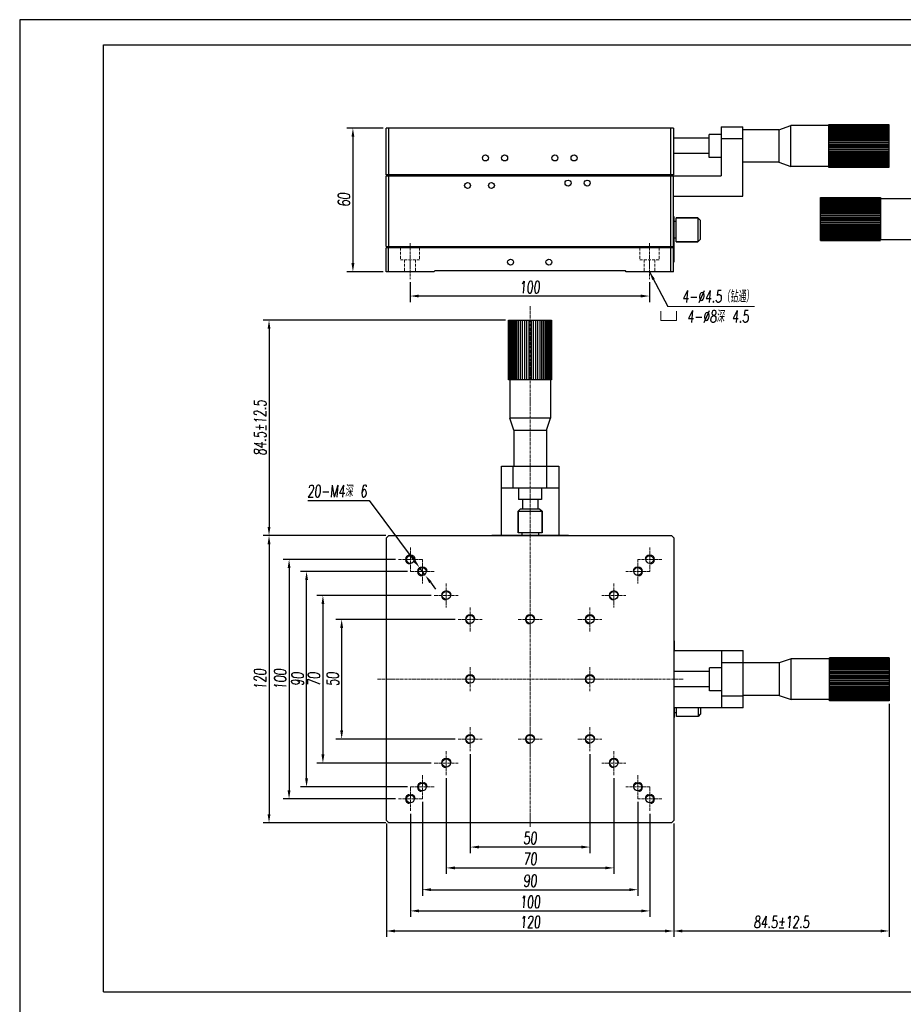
# Model space of a CAD drawing. Header units: millimetres. Extents: x 14311 to 14900, y 137 to 970.
# Tile 8 of 9: x 14311 to 14680, y 559 to 970. Entities that reach past the tile are written whole.
import ezdxf

# ---------------------------------------------------------------- set-up
doc = ezdxf.new("R2010")
doc.units = ezdxf.units.MM
doc.header["$LTSCALE"] = 0.3
doc.linetypes.add('CENTERX2', pattern=[20.32, 12.7, -2.54, 2.54, -2.54])
doc.linetypes.add('DASHED', pattern=[19.05, 12.7, -6.35])
doc.layers.add('02___PRT_ALL_AXES', color=7, linetype='Continuous')
for name, color, linetype, lineweight in [('中心线', 5, 'CENTERX2', 13), ('剖面线', 50, 'Continuous', 13), ('外框', 7, 'Continuous', 30), ('标注', 1, 'Continuous', 18), ('虚线', 6, 'DASHED', 13), ('螺纹线', 3, 'Continuous', 13), ('轮廓线', 7, 'Continuous', 20)]:
    doc.layers.add(name, color=color, linetype=linetype, lineweight=lineweight)
doc.styles.get("Standard").update_dxf_attribs({"font": 'txt.shx', "width": 0.67, "oblique": 5, "bigfont": 'gbcbig.shx'})
doc.dimstyles.new('2', dxfattribs={"dimscale": 2, "dimtxt": 2.5, "dimasz": 1.8, "dimexe": 1.25, "dimexo": 0.625, "dimtad": 1, "dimdsep": 46, "dimtxsty": 'Standard', "dimcen": 1.8, "dimadec": 0, "dimazin": 0, "dimtfac": 1, "dimtmove": 0, "dimatfit": 3, "dimfxl": 0, "dimarcsym": 0})
doc.dimstyles.new('2$3', dxfattribs={"dimscale": 2, "dimtxt": 2.5, "dimasz": 1.8, "dimexe": 1.25, "dimexo": 0.625, "dimtad": 1, "dimtoh": 1, "dimdsep": 46, "dimtxsty": 'Standard', "dimcen": 1.8, "dimadec": 0, "dimazin": 0, "dimtfac": 1, "dimtmove": 0, "dimatfit": 3, "dimfxl": 0, "dimarcsym": 0})

# ---------------------------------------------------------------- blocks, each defined once
blk = doc.blocks.new('Y')
at = {"lineweight": 30}
blk.add_line((-4136.76, 2009.27), (-3862.74, 2009.27), dxfattribs=at)
for points in [[(-3857.44, 2213.99), (-4154.44, 2213.99), (-4154.44, 2003.97)], [(-4136.76, 2009.27), (-4136.76, 2208.69), (-3862.74, 2208.69)]]:
    blk.add_lwpolyline(points, dxfattribs=at)
blk = doc.blocks.new('W')
blk.add_blockref('Y', (0, 0))
blk = doc.blocks.new('2')
at = {"layer": '标注', "ltscale": 0.3}
for p, q in [((-5.625, 6.75), (-5.625, 0)), ((-5.625, 0), (3.375, 0)), ((-5.625, 0), (5.625, 0)), ((5.625, 0), (5.625, 6.75))]:
    blk.add_line(p, q, dxfattribs=at)
blk = doc.blocks.new('*D118')
at = {"layer": 'Defpoints', "color": 0}
for p in [(14477.71, 741.06), (14480.11, 737.86)]:
    blk.add_point(p, dxfattribs=at)
at = {"layer": '标注', "color": 0, "lineweight": -2}
for p, q in [((14431.14, 769.1), (14456.75, 769.1)), ((14456.75, 769.1), (14475.56, 743.94)), ((14480.11, 737.86), (14477.71, 741.06)), ((14482.26, 734.97), (14484.42, 732.09))]:
    blk.add_line(p, q, dxfattribs=at)
at = {"layer": '标注', "color": 0}
for points in [[(14476.04, 744.3), (14475.08, 743.58), (14477.71, 741.06)], [(14482.74, 735.33), (14481.78, 734.61), (14480.11, 737.86)]]:
    blk.add_solid(points, dxfattribs=at)
at = {"layer": '标注', "color": 0, "insert": (14443.32, 773.04), "char_height": 5, "attachment_point": 5}
blk.add_mtext('20-M4深 6', dxfattribs=at)
blk = doc.blocks.new('*D128')
at = {"layer": 'Defpoints', "color": 0}
for p in [(14473.76, 861.59), (14573.76, 861.59), (14473.76, 854.49)]:
    blk.add_point(p, dxfattribs=at)
at = {"layer": '标注', "color": 0, "lineweight": -2}
for p, q in [((14473.76, 860.34), (14473.76, 851.99)), ((14573.76, 860.34), (14573.76, 851.99)), ((14570.16, 854.49), (14477.36, 854.49))]:
    blk.add_line(p, q, dxfattribs=at)
at = {"layer": '标注', "color": 0}
for points in [[(14477.36, 855.09), (14477.36, 853.89), (14473.76, 854.49)], [(14570.16, 855.09), (14570.16, 853.89), (14573.76, 854.49)]]:
    blk.add_solid(points, dxfattribs=at)
at = {"layer": '标注', "color": 0, "insert": (14523.76, 858.24), "char_height": 5, "attachment_point": 5}
blk.add_mtext('100', dxfattribs=at)
blk = doc.blocks.new('*D209')
at = {"layer": 'Defpoints', "color": 0}
for p in [(14493.91, 719.46), (14445.21, 669.46), (14493.91, 669.46)]:
    blk.add_point(p, dxfattribs=at)
at = {"layer": '标注', "color": 0, "lineweight": -2}
for p, q in [((14492.66, 719.46), (14442.71, 719.46)), ((14445.21, 715.86), (14445.21, 673.06)), ((14492.66, 669.46), (14442.71, 669.46))]:
    blk.add_line(p, q, dxfattribs=at)
at = {"layer": '标注', "color": 0}
for points in [[(14444.61, 715.86), (14445.81, 715.86), (14445.21, 719.46)], [(14444.61, 673.06), (14445.81, 673.06), (14445.21, 669.46)]]:
    blk.add_solid(points, dxfattribs=at)
at = {"layer": '标注', "color": 0, "insert": (14441.46, 694.46), "char_height": 5, "attachment_point": 5, "rotation": 90}
blk.add_mtext('50', dxfattribs=at)
blk = doc.blocks.new('*D210')
at = {"layer": 'Defpoints', "color": 0}
for p in [(14483.91, 729.46), (14437.38, 659.46), (14483.91, 659.46)]:
    blk.add_point(p, dxfattribs=at)
at = {"layer": '标注', "color": 0, "lineweight": -2}
for p, q in [((14482.66, 729.46), (14434.88, 729.46)), ((14437.38, 725.86), (14437.38, 663.06)), ((14482.66, 659.46), (14434.88, 659.46))]:
    blk.add_line(p, q, dxfattribs=at)
at = {"layer": '标注', "color": 0}
for points in [[(14436.78, 725.86), (14437.98, 725.86), (14437.38, 729.46)], [(14436.78, 663.06), (14437.98, 663.06), (14437.38, 659.46)]]:
    blk.add_solid(points, dxfattribs=at)
at = {"layer": '标注', "color": 0, "insert": (14433.63, 694.46), "char_height": 5, "attachment_point": 5, "rotation": 90}
blk.add_mtext('70', dxfattribs=at)
blk = doc.blocks.new('*D211')
at = {"layer": 'Defpoints', "color": 0}
for p in [(14430.55, 739.46), (14473.91, 739.46), (14473.91, 649.46)]:
    blk.add_point(p, dxfattribs=at)
at = {"layer": '标注', "color": 0, "lineweight": -2}
for p, q in [((14472.66, 739.46), (14428.05, 739.46)), ((14430.55, 653.06), (14430.55, 735.86)), ((14472.66, 649.46), (14428.05, 649.46))]:
    blk.add_line(p, q, dxfattribs=at)
at = {"layer": '标注', "color": 0}
for points in [[(14429.95, 735.86), (14431.15, 735.86), (14430.55, 739.46)], [(14429.95, 653.06), (14431.15, 653.06), (14430.55, 649.46)]]:
    blk.add_solid(points, dxfattribs=at)
at = {"layer": '标注', "color": 0, "insert": (14426.8, 694.46), "char_height": 5, "attachment_point": 5, "rotation": 90}
blk.add_mtext('90', dxfattribs=at)
blk = doc.blocks.new('*D212')
at = {"layer": 'Defpoints', "color": 0, "ltscale": 0.3}
for p in [(14468.91, 744.46), (14423.24, 644.46), (14468.91, 644.46)]:
    blk.add_point(p, dxfattribs=at)
at = {"layer": '标注', "color": 0, "lineweight": -2, "ltscale": 0.3}
for p, q in [((14467.66, 744.46), (14420.74, 744.46)), ((14423.24, 740.86), (14423.24, 648.06)), ((14467.66, 644.46), (14420.74, 644.46))]:
    blk.add_line(p, q, dxfattribs=at)
at = {"layer": '标注', "color": 0, "ltscale": 0.3}
for points in [[(14422.64, 740.86), (14423.84, 740.86), (14423.24, 744.46)], [(14422.64, 648.06), (14423.84, 648.06), (14423.24, 644.46)]]:
    blk.add_solid(points, dxfattribs=at)
at = {"layer": '标注', "color": 0, "ltscale": 0.3, "insert": (14419.49, 694.46), "char_height": 5, "attachment_point": 5, "rotation": 90}
blk.add_mtext('100', dxfattribs=at)
blk = doc.blocks.new('*D213')
at = {"layer": 'Defpoints', "color": 0, "ltscale": 0.3}
for p in [(14464.91, 754.46), (14414.87, 634.46), (14464.91, 634.46)]:
    blk.add_point(p, dxfattribs=at)
at = {"layer": '标注', "color": 0, "lineweight": -2, "ltscale": 0.3}
for p, q in [((14463.66, 754.46), (14412.37, 754.46)), ((14414.87, 750.86), (14414.87, 638.06)), ((14463.66, 634.46), (14412.37, 634.46))]:
    blk.add_line(p, q, dxfattribs=at)
at = {"layer": '标注', "color": 0, "ltscale": 0.3}
for points in [[(14414.27, 750.86), (14415.47, 750.86), (14414.87, 754.46)], [(14414.27, 638.06), (14415.47, 638.06), (14414.87, 634.46)]]:
    blk.add_solid(points, dxfattribs=at)
at = {"layer": '标注', "color": 0, "ltscale": 0.3, "insert": (14411.12, 694.46), "char_height": 5, "attachment_point": 5, "rotation": 90}
blk.add_mtext('120', dxfattribs=at)
blk = doc.blocks.new('*D214')
at = {"layer": 'Defpoints', "color": 0}
for p in [(14498.91, 664.46), (14548.91, 664.46), (14498.91, 624.37)]:
    blk.add_point(p, dxfattribs=at)
at = {"layer": '标注', "color": 0, "lineweight": -2}
for p, q in [((14498.91, 663.21), (14498.91, 621.87)), ((14548.91, 663.21), (14548.91, 621.87)), ((14545.31, 624.37), (14502.51, 624.37))]:
    blk.add_line(p, q, dxfattribs=at)
at = {"layer": '标注', "color": 0}
for points in [[(14502.51, 624.97), (14502.51, 623.77), (14498.91, 624.37)], [(14545.31, 624.97), (14545.31, 623.77), (14548.91, 624.37)]]:
    blk.add_solid(points, dxfattribs=at)
at = {"layer": '标注', "color": 0, "insert": (14523.91, 628.12), "char_height": 5, "attachment_point": 5}
blk.add_mtext('50', dxfattribs=at)
blk = doc.blocks.new('*D215')
at = {"layer": 'Defpoints', "color": 0}
for p in [(14488.91, 654.46), (14558.91, 654.46), (14558.91, 615.66)]:
    blk.add_point(p, dxfattribs=at)
at = {"layer": '标注', "color": 0, "lineweight": -2}
for p, q in [((14488.91, 653.21), (14488.91, 613.16)), ((14558.91, 653.21), (14558.91, 613.16)), ((14492.51, 615.66), (14555.31, 615.66))]:
    blk.add_line(p, q, dxfattribs=at)
at = {"layer": '标注', "color": 0}
for points in [[(14492.51, 616.26), (14492.51, 615.06), (14488.91, 615.66)], [(14555.31, 616.26), (14555.31, 615.06), (14558.91, 615.66)]]:
    blk.add_solid(points, dxfattribs=at)
at = {"layer": '标注', "color": 0, "insert": (14523.91, 619.41), "char_height": 5, "attachment_point": 5}
blk.add_mtext('70', dxfattribs=at)
blk = doc.blocks.new('*D216')
at = {"layer": 'Defpoints', "color": 0}
for p in [(14478.91, 644.46), (14568.91, 644.46), (14568.91, 606.57)]:
    blk.add_point(p, dxfattribs=at)
at = {"layer": '标注', "color": 0, "lineweight": -2}
for p, q in [((14478.91, 643.21), (14478.91, 604.07)), ((14568.91, 643.21), (14568.91, 604.07)), ((14482.51, 606.57), (14565.31, 606.57))]:
    blk.add_line(p, q, dxfattribs=at)
at = {"layer": '标注', "color": 0}
for points in [[(14482.51, 607.17), (14482.51, 605.97), (14478.91, 606.57)], [(14565.31, 607.17), (14565.31, 605.97), (14568.91, 606.57)]]:
    blk.add_solid(points, dxfattribs=at)
at = {"layer": '标注', "color": 0, "insert": (14523.91, 610.32), "char_height": 5, "attachment_point": 5}
blk.add_mtext('90', dxfattribs=at)
blk = doc.blocks.new('*D217')
at = {"layer": 'Defpoints', "color": 0, "ltscale": 0.3}
for p in [(14473.91, 639.46), (14573.91, 639.46), (14573.91, 597.71)]:
    blk.add_point(p, dxfattribs=at)
at = {"layer": '标注', "color": 0, "lineweight": -2, "ltscale": 0.3}
for p, q in [((14473.91, 638.21), (14473.91, 595.21)), ((14573.91, 638.21), (14573.91, 595.21)), ((14477.51, 597.71), (14570.31, 597.71))]:
    blk.add_line(p, q, dxfattribs=at)
at = {"layer": '标注', "color": 0, "ltscale": 0.3}
for points in [[(14477.51, 598.31), (14477.51, 597.11), (14473.91, 597.71)], [(14570.31, 598.31), (14570.31, 597.11), (14573.91, 597.71)]]:
    blk.add_solid(points, dxfattribs=at)
at = {"layer": '标注', "color": 0, "ltscale": 0.3, "insert": (14523.91, 601.46), "char_height": 5, "attachment_point": 5}
blk.add_mtext('100', dxfattribs=at)
blk = doc.blocks.new('*D218')
at = {"layer": 'Defpoints', "color": 0, "ltscale": 0.3}
for p in [(14463.91, 635.46), (14583.91, 635.46), (14583.91, 589.32)]:
    blk.add_point(p, dxfattribs=at)
at = {"layer": '标注', "color": 0, "lineweight": -2, "ltscale": 0.3}
for p, q in [((14463.91, 634.21), (14463.91, 586.82)), ((14583.91, 634.21), (14583.91, 586.82)), ((14467.51, 589.32), (14580.31, 589.32))]:
    blk.add_line(p, q, dxfattribs=at)
at = {"layer": '标注', "color": 0, "ltscale": 0.3}
for points in [[(14467.51, 589.92), (14467.51, 588.72), (14463.91, 589.32)], [(14580.31, 589.92), (14580.31, 588.72), (14583.91, 589.32)]]:
    blk.add_solid(points, dxfattribs=at)
at = {"layer": '标注', "color": 0, "ltscale": 0.3, "insert": (14523.91, 593.07), "char_height": 5, "attachment_point": 5}
blk.add_mtext('120', dxfattribs=at)
blk = doc.blocks.new('*D220')
at = {"layer": 'Defpoints', "color": 0, "ltscale": 0.3}
for p in [(14463.76, 924.65), (14449.91, 864.65), (14463.76, 864.65)]:
    blk.add_point(p, dxfattribs=at)
at = {"layer": '标注', "color": 0, "lineweight": -2, "ltscale": 0.3}
for p, q in [((14462.51, 924.65), (14447.41, 924.65)), ((14449.91, 921.05), (14449.91, 868.25)), ((14462.51, 864.65), (14447.41, 864.65))]:
    blk.add_line(p, q, dxfattribs=at)
at = {"layer": '标注', "color": 0, "ltscale": 0.3}
for points in [[(14449.31, 921.05), (14450.51, 921.05), (14449.91, 924.65)], [(14449.31, 868.25), (14450.51, 868.25), (14449.91, 864.65)]]:
    blk.add_solid(points, dxfattribs=at)
at = {"layer": '标注', "color": 0, "ltscale": 0.3, "insert": (14446.16, 894.65), "char_height": 5, "attachment_point": 5, "rotation": 90}
blk.add_mtext('60', dxfattribs=at)
blk = doc.blocks.new('*D221')
at = {"layer": 'Defpoints', "color": 0, "ltscale": 0.3}
for p in [(14673.91, 685.47), (14583.91, 635.46), (14673.91, 589.32)]:
    blk.add_point(p, dxfattribs=at)
at = {"layer": '剖面线', "color": 0, "lineweight": -2, "ltscale": 0.3}
for p, q in [((14673.91, 684.22), (14673.91, 586.82)), ((14583.91, 634.21), (14583.91, 586.82)), ((14587.51, 589.32), (14670.31, 589.32))]:
    blk.add_line(p, q, dxfattribs=at)
at = {"layer": '剖面线', "color": 0, "ltscale": 0.3}
for points in [[(14587.51, 589.92), (14587.51, 588.72), (14583.91, 589.32)], [(14670.31, 589.92), (14670.31, 588.72), (14673.91, 589.32)]]:
    blk.add_solid(points, dxfattribs=at)
at = {"layer": '剖面线', "color": 0, "ltscale": 0.3, "insert": (14628.91, 593.07), "char_height": 5, "attachment_point": 5}
blk.add_mtext('84.5%%p12.5', dxfattribs=at)
blk = doc.blocks.new('*D222')
at = {"layer": 'Defpoints', "color": 0, "ltscale": 0.3}
for p in [(14514.93, 844.46), (14414.87, 754.46), (14464.91, 754.46)]:
    blk.add_point(p, dxfattribs=at)
at = {"layer": '剖面线', "color": 0, "lineweight": -2, "ltscale": 0.3}
for p, q in [((14513.68, 844.46), (14412.37, 844.46)), ((14414.87, 840.86), (14414.87, 758.06)), ((14463.66, 754.46), (14412.37, 754.46))]:
    blk.add_line(p, q, dxfattribs=at)
at = {"layer": '剖面线', "color": 0, "ltscale": 0.3}
for points in [[(14414.27, 840.86), (14415.47, 840.86), (14414.87, 844.46)], [(14414.27, 758.06), (14415.47, 758.06), (14414.87, 754.46)]]:
    blk.add_solid(points, dxfattribs=at)
at = {"layer": '剖面线', "color": 0, "ltscale": 0.3, "insert": (14411.12, 799.46), "char_height": 5, "attachment_point": 5, "rotation": 90}
blk.add_mtext('84.5%%p12.5', dxfattribs=at)

msp = doc.modelspace()

# ---------------------------------------------------------------- linework, layer by layer
at = {"color": 7, "linetype": 'Continuous'}
for p, q in [((14627.759, 923.948), (14632.759, 925.648)), ((14648.759, 925.648), (14632.759, 925.648)), ((14632.759, 908.648), (14632.759, 925.648)), ((14648.759, 926.132), (14673.759, 926.132)), ((14648.759, 926.048), (14648.759, 926.132)), ((14673.759, 926.048), (14648.759, 926.048)), ((14648.759, 926.026), (14673.759, 926.026)), ((14648.759, 925.873), (14648.759, 926.026)), ((14673.759, 925.86), (14648.759, 925.86)), ((14648.759, 925.223), (14648.759, 925.86)), ((14648.759, 925.823), (14673.759, 925.823)), ((14673.759, 925.576), (14648.759, 925.576)), ((14648.759, 925.525), (14673.759, 925.525)), ((14673.759, 925.199), (14648.759, 925.199)), ((14648.759, 924.219), (14648.759, 925.199)), ((14673.759, 926.132), (14673.759, 924.218)), ((14463.759, 905.148), (14463.759, 924.648)), ((14583.759, 924.648), (14463.759, 924.648)), ((14464.759, 924.648), (14464.759, 905.148)), ((14582.759, 905.148), (14582.759, 924.648)), ((14583.759, 924.648), (14583.759, 905.148)), ((14598.759, 912.348), (14598.759, 921.948)), ((14603.759, 921.948), (14598.759, 921.948)), ((14603.759, 925.148), (14612.759, 925.148)), ((14603.759, 925.148), (14603.759, 904.648)), ((14612.759, 896.148), (14612.759, 925.148)), ((14627.759, 923.948), (14612.759, 923.948)), ((14627.759, 923.948), (14627.759, 910.348)), ((14648.759, 925.135), (14673.759, 925.135)), ((14673.759, 924.735), (14648.759, 924.735)), ((14648.759, 924.657), (14673.759, 924.657)), ((14673.759, 924.187), (14648.759, 924.187)), ((14648.759, 922.903), (14648.759, 924.187)), ((14648.759, 924.097), (14673.759, 924.097)), ((14673.759, 923.562), (14648.759, 923.562)), ((14648.759, 923.462), (14673.759, 923.462)), ((14673.759, 922.867), (14648.759, 922.867)), ((14648.759, 921.332), (14648.759, 922.867)), ((14648.759, 922.756), (14673.759, 922.756)), ((14673.759, 922.109), (14648.759, 922.109)), ((14648.759, 921.99), (14673.759, 921.99)), ((14673.759, 921.297), (14648.759, 921.297)), ((14648.759, 920.52), (14648.759, 921.297)), ((14648.759, 921.17), (14673.759, 921.17)), ((14673.759, 924.187), (14673.759, 922.902)), ((14673.759, 922.867), (14673.759, 922.203)), ((14673.759, 922.109), (14673.759, 921.332)), ((14673.759, 921.297), (14673.759, 914.75)), ((14598.759, 920.348), (14583.759, 920.348)), ((14612.759, 920.148), (14603.759, 920.148)), ((14673.759, 920.44), (14648.759, 920.44)), ((14648.759, 919.575), (14648.759, 920.44)), ((14648.759, 920.307), (14673.759, 920.307)), ((14673.759, 919.546), (14648.759, 919.546)), ((14648.759, 912.999), (14648.759, 919.546)), ((14648.759, 919.409), (14673.759, 919.409)), ((14673.759, 918.626), (14648.759, 918.626)), ((14648.759, 918.486), (14673.759, 918.486)), ((14673.759, 917.69), (14648.759, 917.69)), ((14648.759, 917.548), (14673.759, 917.548)), ((14598.759, 913.948), (14583.759, 913.948)), ((14673.759, 916.748), (14648.759, 916.748)), ((14648.759, 916.606), (14673.759, 916.606)), ((14673.759, 915.811), (14648.759, 915.811)), ((14648.759, 915.67), (14673.759, 915.67)), ((14673.759, 914.888), (14648.759, 914.888)), ((14648.759, 914.75), (14673.759, 914.75)), ((14673.759, 913.989), (14648.759, 913.989)), ((14648.759, 913.856), (14673.759, 913.856)), ((14673.759, 913.126), (14648.759, 913.126)), ((14648.759, 912.999), (14673.759, 912.999)), ((14648.759, 912.187), (14648.759, 912.964)), ((14673.759, 914.721), (14673.759, 913.856)), ((14673.759, 913.776), (14673.759, 912.999)), ((14673.759, 912.964), (14673.759, 911.429)), ((14603.759, 912.348), (14598.759, 912.348)), ((14627.759, 910.348), (14612.759, 910.348)), ((14627.759, 910.348), (14632.759, 908.648)), ((14673.759, 912.306), (14648.759, 912.306)), ((14648.759, 912.187), (14673.759, 912.187)), ((14648.759, 911.429), (14648.759, 912.094)), ((14673.759, 911.54), (14648.759, 911.54)), ((14648.759, 911.429), (14673.759, 911.429)), ((14648.759, 910.109), (14648.759, 911.394)), ((14673.759, 910.835), (14648.759, 910.835)), ((14648.759, 910.734), (14673.759, 910.734)), ((14673.759, 910.199), (14648.759, 910.199)), ((14648.759, 910.109), (14673.759, 910.109)), ((14648.759, 908.164), (14648.759, 910.078)), ((14673.759, 909.639), (14648.759, 909.639)), ((14648.759, 909.562), (14673.759, 909.562)), ((14673.759, 909.162), (14648.759, 909.162)), ((14648.759, 909.097), (14673.759, 909.097)), ((14673.759, 908.772), (14648.759, 908.772)), ((14673.759, 911.393), (14673.759, 910.109)), ((14673.759, 910.077), (14673.759, 909.097)), ((14673.759, 909.073), (14673.759, 908.437)), ((14583.759, 905.148), (14463.759, 905.148)), ((14463.759, 875.148), (14463.759, 904.648)), ((14463.759, 904.648), (14603.759, 904.648)), ((14464.759, 904.648), (14464.759, 875.148)), ((14507.759, 904.648), (14507.759, 905.148)), ((14539.759, 905.148), (14539.759, 904.648)), ((14582.759, 875.148), (14582.759, 904.648)), ((14583.759, 864.648), (14583.759, 904.648)), ((14648.759, 908.648), (14632.759, 908.648)), ((14648.759, 908.721), (14673.759, 908.721)), ((14673.759, 908.473), (14648.759, 908.473)), ((14648.759, 908.437), (14673.759, 908.437)), ((14673.759, 908.27), (14648.759, 908.27)), ((14648.759, 908.248), (14673.759, 908.248)), ((14673.759, 908.164), (14648.759, 908.164)), ((14673.759, 908.423), (14673.759, 908.27)), ((14673.759, 908.248), (14673.759, 908.164)), ((14583.759, 896.148), (14612.759, 896.148)), ((14645.233, 895.548), (14645.233, 895.632)), ((14645.233, 895.632), (14670.233, 895.632)), ((14670.233, 895.548), (14645.233, 895.548)), ((14645.233, 895.373), (14645.233, 895.526)), ((14645.233, 895.526), (14670.233, 895.526)), ((14645.233, 894.723), (14645.233, 895.36)), ((14670.233, 895.36), (14645.233, 895.36)), ((14645.233, 895.323), (14670.233, 895.323)), ((14670.233, 895.076), (14645.233, 895.076)), ((14645.233, 895.025), (14670.233, 895.025)), ((14645.233, 893.719), (14645.233, 894.699)), ((14670.233, 894.699), (14645.233, 894.699)), ((14645.233, 894.635), (14670.233, 894.635)), ((14670.233, 894.235), (14645.233, 894.235)), ((14645.233, 894.157), (14670.233, 894.157)), ((14645.233, 892.403), (14645.233, 893.687)), ((14670.233, 893.687), (14645.233, 893.687)), ((14645.233, 893.597), (14670.233, 893.597)), ((14670.233, 893.062), (14645.233, 893.062)), ((14645.233, 892.962), (14670.233, 892.962)), ((14645.233, 890.832), (14645.233, 892.367)), ((14670.233, 892.367), (14645.233, 892.367)), ((14670.233, 895.632), (14670.233, 893.718)), ((14686.233, 895.148), (14670.233, 895.148)), ((14670.233, 893.687), (14670.233, 892.402)), ((14670.233, 892.367), (14670.233, 891.703)), ((14645.233, 892.256), (14670.233, 892.256)), ((14670.233, 891.609), (14645.233, 891.609)), ((14645.233, 891.49), (14670.233, 891.49)), ((14645.233, 890.02), (14645.233, 890.797)), ((14670.233, 890.797), (14645.233, 890.797)), ((14645.233, 890.67), (14670.233, 890.67)), ((14645.233, 889.075), (14645.233, 889.94)), ((14670.233, 889.94), (14645.233, 889.94)), ((14645.233, 889.807), (14670.233, 889.807)), ((14645.233, 880.929), (14645.233, 889.046)), ((14670.233, 889.046), (14645.233, 889.046)), ((14645.233, 888.909), (14670.233, 888.909)), ((14670.233, 891.609), (14670.233, 890.832)), ((14670.233, 890.797), (14670.233, 884.25)), ((14583.959, 887.648), (14583.759, 887.648)), ((14583.759, 885.648), (14583.959, 885.648)), ((14583.959, 887.648), (14583.959, 868.648)), ((14584.959, 887.148), (14593.959, 887.148)), ((14594.959, 886.148), (14593.959, 887.148)), ((14593.959, 887.148), (14593.959, 877.148)), ((14594.959, 886.148), (14594.959, 878.148)), ((14670.233, 888.126), (14645.233, 888.126)), ((14645.233, 887.986), (14670.233, 887.986)), ((14670.233, 887.19), (14645.233, 887.19)), ((14645.233, 887.048), (14670.233, 887.048)), ((14670.233, 886.248), (14645.233, 886.248)), ((14645.233, 886.106), (14670.233, 886.106)), ((14670.233, 885.311), (14645.233, 885.311)), ((14645.233, 885.17), (14670.233, 885.17)), ((14670.233, 884.388), (14645.233, 884.388)), ((14645.233, 884.25), (14670.233, 884.25)), ((14670.233, 884.235), (14670.233, 883.356)), ((14670.233, 883.489), (14645.233, 883.489)), ((14645.233, 883.356), (14670.233, 883.356)), ((14670.233, 882.626), (14645.233, 882.626)), ((14645.233, 882.499), (14670.233, 882.499)), ((14670.233, 881.806), (14645.233, 881.806)), ((14645.233, 881.687), (14670.233, 881.687)), ((14670.233, 881.04), (14645.233, 881.04)), ((14645.233, 880.929), (14670.233, 880.929)), ((14645.233, 879.062), (14645.233, 880.906)), ((14670.233, 880.335), (14645.233, 880.335)), ((14645.233, 880.234), (14670.233, 880.234)), ((14670.233, 883.274), (14670.233, 882.499)), ((14670.233, 882.443), (14670.233, 880.929)), ((14670.233, 880.906), (14670.233, 878.597)), ((14584.959, 877.148), (14593.959, 877.148)), ((14594.959, 878.148), (14593.959, 877.148)), ((14670.233, 879.699), (14645.233, 879.699)), ((14645.233, 879.609), (14670.233, 879.609)), ((14670.233, 879.139), (14645.233, 879.139)), ((14645.233, 879.062), (14670.233, 879.062)), ((14645.233, 877.664), (14645.233, 878.983)), ((14670.233, 878.662), (14645.233, 878.662)), ((14645.233, 878.597), (14670.233, 878.597)), ((14670.233, 878.272), (14645.233, 878.272)), ((14645.233, 878.221), (14670.233, 878.221)), ((14670.233, 877.973), (14645.233, 877.973)), ((14645.233, 877.937), (14670.233, 877.937)), ((14670.233, 877.77), (14645.233, 877.77)), ((14645.233, 877.748), (14670.233, 877.748)), ((14670.233, 877.664), (14645.233, 877.664)), ((14670.233, 878.578), (14670.233, 877.937)), ((14670.233, 878.148), (14686.233, 878.148)), ((14670.233, 877.909), (14670.233, 877.77)), ((14670.233, 877.748), (14670.233, 877.664)), ((14463.759, 875.148), (14583.759, 875.148)), ((14463.759, 864.648), (14463.759, 874.648)), ((14583.759, 874.648), (14463.759, 874.648)), ((14464.759, 864.648), (14464.759, 874.648)), ((14511.759, 874.648), (14511.759, 875.148)), ((14535.759, 875.148), (14535.759, 874.648)), ((14582.759, 864.648), (14582.759, 874.648)), ((14583.959, 870.648), (14583.759, 870.648)), ((14583.959, 868.648), (14583.759, 868.648)), ((14483.759, 864.648), (14463.759, 864.648)), ((14484.059, 864.948), (14483.759, 864.648)), ((14563.759, 864.948), (14484.059, 864.948)), ((14564.059, 864.648), (14563.759, 864.948)), ((14583.759, 864.648), (14564.059, 864.648)), ((14514.926, 819.458), (14514.926, 844.458)), ((14514.926, 844.458), (14516.839, 844.458)), ((14515.009, 844.458), (14515.009, 819.458)), ((14515.031, 819.458), (14515.031, 844.458)), ((14515.198, 844.458), (14515.198, 819.458)), ((14515.235, 819.458), (14515.235, 844.458)), ((14515.482, 844.458), (14515.482, 819.458)), ((14515.533, 819.458), (14515.533, 844.458)), ((14515.858, 844.458), (14515.858, 819.458)), ((14515.923, 819.458), (14515.923, 844.458)), ((14516.323, 844.458), (14516.323, 819.458)), ((14516.4, 819.458), (14516.4, 844.458)), ((14516.87, 844.458), (14516.87, 819.458)), ((14516.87, 844.458), (14518.155, 844.458)), ((14516.96, 819.458), (14516.96, 844.458)), ((14517.495, 844.458), (14517.495, 819.458)), ((14517.596, 819.458), (14517.596, 844.458)), ((14518.19, 844.458), (14518.19, 819.458)), ((14518.19, 844.458), (14518.855, 844.458)), ((14518.301, 819.458), (14518.301, 844.458)), ((14518.948, 844.458), (14518.948, 819.458)), ((14518.948, 844.458), (14519.726, 844.458)), ((14519.067, 819.458), (14519.067, 844.458)), ((14519.76, 844.458), (14519.76, 819.458)), ((14519.76, 844.458), (14526.307, 844.458)), ((14519.887, 819.458), (14519.887, 844.458)), ((14520.618, 844.458), (14520.618, 819.458)), ((14520.75, 819.458), (14520.75, 844.458)), ((14521.511, 844.458), (14521.511, 819.458)), ((14521.649, 819.458), (14521.649, 844.458)), ((14522.431, 844.458), (14522.431, 819.458)), ((14522.572, 819.458), (14522.572, 844.458)), ((14523.367, 844.458), (14523.367, 819.458)), ((14523.509, 819.458), (14523.509, 844.458)), ((14524.309, 844.458), (14524.309, 819.458)), ((14524.451, 819.458), (14524.451, 844.458)), ((14525.247, 844.458), (14525.247, 819.458)), ((14525.387, 819.458), (14525.387, 844.458)), ((14526.17, 844.458), (14526.17, 819.458)), ((14526.307, 819.458), (14526.307, 844.458)), ((14526.336, 844.458), (14527.201, 844.458)), ((14527.068, 844.458), (14527.068, 819.458)), ((14527.201, 819.458), (14527.201, 844.458)), ((14527.281, 844.458), (14528.058, 844.458)), ((14527.932, 844.458), (14527.932, 819.458)), ((14528.058, 819.458), (14528.058, 844.458)), ((14528.093, 844.458), (14529.628, 844.458)), ((14528.751, 844.458), (14528.751, 819.458)), ((14528.871, 819.458), (14528.871, 844.458)), ((14529.518, 844.458), (14529.518, 819.458)), ((14529.628, 819.458), (14529.628, 844.458)), ((14529.664, 844.458), (14530.948, 844.458)), ((14530.223, 844.458), (14530.223, 819.458)), ((14530.323, 819.458), (14530.323, 844.458)), ((14530.859, 844.458), (14530.859, 819.458)), ((14530.948, 819.458), (14530.948, 844.458)), ((14530.98, 844.458), (14531.96, 844.458)), ((14531.418, 844.458), (14531.418, 819.458)), ((14531.496, 819.458), (14531.496, 844.458)), ((14531.896, 844.458), (14531.896, 819.458)), ((14531.96, 819.458), (14531.96, 844.458)), ((14531.984, 844.458), (14532.621, 844.458)), ((14532.286, 844.458), (14532.286, 819.458)), ((14532.337, 819.458), (14532.337, 844.458)), ((14532.584, 844.458), (14532.584, 819.458)), ((14532.621, 819.458), (14532.621, 844.458)), ((14532.634, 844.458), (14532.787, 844.458)), ((14532.787, 844.458), (14532.787, 819.458)), ((14532.809, 819.458), (14532.809, 844.458)), ((14532.809, 844.458), (14532.893, 844.458)), ((14532.893, 844.458), (14532.893, 819.458)), ((14515.009, 819.458), (14514.926, 819.458)), ((14515.184, 819.458), (14515.031, 819.458)), ((14515.834, 819.458), (14515.198, 819.458)), ((14515.409, 819.458), (14515.409, 803.458)), ((14516.839, 819.458), (14515.858, 819.458)), ((14518.154, 819.458), (14516.87, 819.458)), ((14519.725, 819.458), (14518.19, 819.458)), ((14520.537, 819.458), (14519.76, 819.458)), ((14521.482, 819.458), (14520.618, 819.458)), ((14528.058, 819.458), (14521.511, 819.458)), ((14528.871, 819.458), (14528.093, 819.458)), ((14529.628, 819.458), (14528.964, 819.458)), ((14530.948, 819.458), (14529.663, 819.458)), ((14532.893, 819.458), (14530.979, 819.458)), ((14532.409, 819.458), (14532.409, 803.458)), ((14517.109, 798.458), (14515.409, 803.458)), ((14532.409, 803.458), (14515.409, 803.458)), ((14530.709, 798.458), (14532.409, 803.458)), ((14517.109, 798.458), (14517.109, 783.458)), ((14517.109, 798.458), (14530.709, 798.458)), ((14530.709, 798.458), (14530.709, 783.458)), ((14511.909, 754.658), (14511.909, 783.458)), ((14511.909, 783.458), (14535.909, 783.458)), ((14516.909, 774.458), (14516.909, 783.458)), ((14530.909, 774.458), (14530.909, 783.458)), ((14535.909, 783.458), (14535.909, 754.658)), ((14511.909, 774.458), (14535.909, 774.458)), ((14519.109, 774.458), (14519.109, 769.458)), ((14528.709, 774.458), (14528.709, 769.458)), ((14528.709, 769.458), (14519.109, 769.458)), ((14520.709, 769.458), (14520.709, 765.658)), ((14527.109, 769.458), (14527.109, 765.658)), ((14519.909, 765.658), (14518.909, 764.658)), ((14519.909, 765.658), (14527.909, 765.658)), ((14527.909, 765.658), (14528.909, 764.658)), ((14518.909, 755.658), (14518.909, 764.658)), ((14518.909, 764.658), (14528.909, 764.658)), ((14528.909, 755.658), (14528.909, 764.658)), ((14463.909, 753.458), (14464.909, 754.458)), ((14463.909, 635.458), (14463.909, 753.458)), ((14464.909, 754.458), (14582.909, 754.458)), ((14507.909, 754.658), (14507.909, 754.458)), ((14507.909, 754.658), (14539.909, 754.658)), ((14509.909, 754.458), (14509.909, 754.658)), ((14537.909, 754.658), (14537.909, 754.458)), ((14539.909, 754.658), (14539.909, 754.458)), ((14582.909, 754.458), (14583.909, 753.458)), ((14583.909, 753.458), (14583.909, 635.458)), ((14584.109, 710.458), (14583.909, 710.458)), ((14583.909, 708.458), (14584.109, 708.458)), ((14584.109, 710.458), (14584.109, 706.458)), ((14583.909, 706.458), (14612.909, 706.458)), ((14603.909, 706.458), (14603.909, 682.458)), ((14612.909, 682.458), (14612.909, 706.458)), ((14648.909, 703.442), (14673.909, 703.442)), ((14648.909, 703.358), (14648.909, 703.442)), ((14673.909, 703.358), (14648.909, 703.358)), ((14648.909, 703.336), (14673.909, 703.336)), ((14648.909, 703.197), (14648.909, 703.336)), ((14673.909, 703.169), (14648.909, 703.169)), ((14648.909, 702.528), (14648.909, 703.169)), ((14673.909, 703.442), (14673.909, 702.123)), ((14603.909, 699.258), (14598.909, 699.258)), ((14598.909, 689.658), (14598.909, 699.258)), ((14603.909, 701.458), (14612.909, 701.458)), ((14627.909, 701.258), (14612.909, 701.258)), ((14632.909, 702.958), (14627.909, 701.258)), ((14627.909, 701.258), (14627.909, 687.658)), ((14648.909, 702.958), (14632.909, 702.958)), ((14632.909, 685.958), (14632.909, 702.958)), ((14648.909, 703.133), (14673.909, 703.133)), ((14673.909, 702.885), (14648.909, 702.885)), ((14648.909, 702.834), (14673.909, 702.834)), ((14673.909, 702.509), (14648.909, 702.509)), ((14648.909, 700.2), (14648.909, 702.509)), ((14648.909, 702.444), (14673.909, 702.444)), ((14673.909, 702.045), (14648.909, 702.045)), ((14648.909, 701.967), (14673.909, 701.967)), ((14673.909, 701.497), (14648.909, 701.497)), ((14648.909, 701.407), (14673.909, 701.407)), ((14673.909, 700.872), (14648.909, 700.872)), ((14648.909, 700.771), (14673.909, 700.771)), ((14673.909, 700.177), (14648.909, 700.177)), ((14648.909, 698.663), (14648.909, 700.177)), ((14648.909, 700.066), (14673.909, 700.066)), ((14673.909, 699.419), (14648.909, 699.419)), ((14648.909, 699.3), (14673.909, 699.3)), ((14673.909, 702.045), (14673.909, 700.2)), ((14673.909, 700.177), (14673.909, 692.06)), ((14598.909, 697.658), (14583.909, 697.658)), ((14673.909, 698.607), (14648.909, 698.607)), ((14648.909, 697.832), (14648.909, 698.607)), ((14648.909, 698.48), (14673.909, 698.48)), ((14673.909, 697.75), (14648.909, 697.75)), ((14648.909, 696.871), (14648.909, 697.75)), ((14648.909, 697.617), (14673.909, 697.617)), ((14673.909, 696.856), (14648.909, 696.856)), ((14648.909, 690.309), (14648.909, 696.856)), ((14648.909, 696.719), (14673.909, 696.719)), ((14673.909, 695.936), (14648.909, 695.936)), ((14648.909, 695.796), (14673.909, 695.796)), ((14673.909, 695), (14648.909, 695)), ((14598.909, 691.258), (14583.909, 691.258)), ((14648.909, 694.858), (14673.909, 694.858)), ((14673.909, 694.058), (14648.909, 694.058)), ((14648.909, 693.916), (14673.909, 693.916)), ((14673.909, 693.12), (14648.909, 693.12)), ((14648.909, 692.98), (14673.909, 692.98)), ((14673.909, 692.197), (14648.909, 692.197)), ((14648.909, 692.06), (14673.909, 692.06)), ((14673.909, 691.299), (14648.909, 691.299)), ((14648.909, 691.166), (14673.909, 691.166)), ((14673.909, 692.031), (14673.909, 691.166)), ((14673.909, 691.086), (14673.909, 690.309)), ((14603.909, 689.658), (14598.909, 689.658)), ((14603.909, 687.458), (14612.909, 687.458)), ((14627.909, 687.658), (14612.909, 687.658)), ((14627.909, 687.658), (14632.909, 685.958)), ((14673.909, 690.436), (14648.909, 690.436)), ((14648.909, 690.309), (14673.909, 690.309)), ((14648.909, 689.497), (14648.909, 690.274)), ((14673.909, 689.616), (14648.909, 689.616)), ((14648.909, 689.497), (14673.909, 689.497)), ((14648.909, 688.739), (14648.909, 689.403)), ((14673.909, 688.85), (14648.909, 688.85)), ((14648.909, 688.739), (14673.909, 688.739)), ((14648.909, 687.419), (14648.909, 688.704)), ((14673.909, 688.145), (14648.909, 688.145)), ((14648.909, 688.044), (14673.909, 688.044)), ((14673.909, 687.509), (14648.909, 687.509)), ((14648.909, 687.419), (14673.909, 687.419)), ((14648.909, 685.474), (14648.909, 687.388)), ((14673.909, 686.949), (14648.909, 686.949)), ((14648.909, 686.871), (14673.909, 686.871)), ((14673.909, 690.274), (14673.909, 688.739)), ((14673.909, 688.703), (14673.909, 687.419)), ((14673.909, 687.387), (14673.909, 686.407)), ((14648.909, 685.958), (14632.909, 685.958)), ((14673.909, 686.472), (14648.909, 686.472)), ((14648.909, 686.407), (14673.909, 686.407)), ((14673.909, 686.082), (14648.909, 686.082)), ((14648.909, 686.031), (14673.909, 686.031)), ((14673.909, 685.783), (14648.909, 685.783)), ((14648.909, 685.746), (14673.909, 685.746)), ((14673.909, 685.58), (14648.909, 685.58)), ((14648.909, 685.558), (14673.909, 685.558)), ((14673.909, 685.474), (14648.909, 685.474)), ((14673.909, 686.383), (14673.909, 685.746)), ((14673.909, 685.733), (14673.909, 685.58)), ((14673.909, 685.558), (14673.909, 685.474)), ((14612.909, 682.458), (14583.909, 682.458)), ((14584.109, 680.458), (14583.909, 680.458)), ((14584.109, 682.458), (14584.109, 678.458)), ((14594.109, 682.458), (14594.109, 678.958)), ((14595.109, 679.958), (14594.109, 678.958)), ((14595.109, 682.458), (14595.109, 679.958)), ((14584.109, 678.458), (14583.909, 678.458)), ((14464.909, 634.458), (14463.909, 635.458)), ((14582.909, 634.458), (14464.909, 634.458)), ((14583.909, 635.458), (14582.909, 634.458))]:
    msp.add_line(p, q, dxfattribs=at)
for centre, radius in [((14505.259, 912.148), 1.25), ((14513.259, 912.148), 1.25), ((14534.259, 912.148), 1.25), ((14542.259, 912.148), 1.25), ((14497.775, 900.648), 1.25), ((14507.775, 900.648), 1.25), ((14539.759, 901.648), 1.25), ((14547.759, 901.648), 1.25), ((14515.759, 868.648), 1.25), ((14531.759, 868.648), 1.25), ((14473.909, 744.458), 1.6), ((14573.909, 744.458), 1.6), ((14478.909, 739.458), 1.6), ((14568.909, 739.458), 1.6), ((14488.909, 729.458), 1.7), ((14558.909, 729.458), 1.7), ((14498.909, 719.458), 1.7), ((14523.909, 719.458), 1.7), ((14548.909, 719.458), 1.7), ((14498.909, 694.458), 1.7), ((14548.909, 694.458), 1.7), ((14498.909, 669.458), 1.7), ((14523.909, 669.458), 1.7), ((14548.909, 669.458), 1.7), ((14488.909, 659.458), 1.7), ((14558.909, 659.458), 1.7), ((14478.909, 649.458), 1.6), ((14568.909, 649.458), 1.6), ((14473.909, 644.458), 1.6), ((14573.909, 644.458), 1.6)]:
    msp.add_circle(centre, radius, dxfattribs=at)
at = {"layer": '02___PRT_ALL_AXES', "color": 7, "linetype": 'Continuous'}
for p, q in [((14584.959, 885.648), (14583.959, 885.648)), ((14593.959, 887.148), (14584.959, 887.148)), ((14584.959, 877.148), (14584.959, 887.148)), ((14584.959, 878.648), (14583.959, 878.648)), ((14593.959, 877.148), (14584.959, 877.148)), ((14518.909, 764.658), (14518.909, 755.658)), ((14528.909, 764.658), (14528.909, 755.658)), ((14528.909, 755.658), (14518.909, 755.658)), ((14520.409, 755.658), (14520.409, 754.658)), ((14527.409, 755.658), (14527.409, 754.658)), ((14585.109, 680.458), (14584.109, 680.458)), ((14585.109, 678.958), (14585.109, 682.458)), ((14594.109, 678.958), (14585.109, 678.958))]:
    msp.add_line(p, q, dxfattribs=at)
at = {"layer": '中心线', "ltscale": 0.3}
for p, q in [((14473.759, 876.598), (14473.759, 861.593)), ((14573.759, 876.598), (14573.759, 861.593)), ((14523.909, 850.198), (14523.909, 632.865)), ((14473.909, 749.458), (14473.909, 739.458)), ((14573.909, 749.458), (14573.909, 739.458)), ((14468.909, 744.458), (14478.909, 744.458)), ((14478.909, 744.458), (14478.909, 734.458)), ((14578.909, 744.458), (14568.909, 744.458)), ((14568.909, 744.458), (14568.909, 734.458)), ((14473.909, 739.458), (14483.909, 739.458)), ((14573.909, 739.458), (14563.909, 739.458)), ((14488.909, 734.458), (14488.909, 724.458)), ((14558.909, 734.458), (14558.909, 724.458)), ((14483.909, 729.458), (14493.909, 729.458)), ((14553.909, 729.458), (14563.909, 729.458)), ((14498.909, 724.458), (14498.909, 714.458)), ((14523.909, 724.458), (14523.909, 714.458)), ((14548.909, 724.458), (14548.909, 714.458)), ((14493.909, 719.458), (14503.909, 719.458)), ((14518.909, 719.458), (14528.909, 719.458)), ((14543.909, 719.458), (14553.909, 719.458)), ((14498.909, 699.458), (14498.909, 689.458)), ((14548.909, 699.458), (14548.909, 689.458)), ((14587.795, 694.458), (14460.023, 694.458)), ((14493.909, 694.458), (14503.909, 694.458)), ((14543.909, 694.458), (14553.909, 694.458)), ((14498.909, 674.458), (14498.909, 664.458)), ((14523.909, 674.458), (14523.909, 664.458)), ((14548.909, 674.458), (14548.909, 664.458)), ((14493.909, 669.458), (14503.909, 669.458)), ((14518.909, 669.458), (14528.909, 669.458)), ((14543.909, 669.458), (14553.909, 669.458)), ((14488.909, 664.458), (14488.909, 654.458)), ((14558.909, 664.458), (14558.909, 654.458)), ((14483.909, 659.458), (14493.909, 659.458)), ((14553.909, 659.458), (14563.909, 659.458)), ((14478.909, 654.458), (14478.909, 644.458)), ((14568.909, 654.458), (14568.909, 644.458)), ((14473.909, 649.458), (14483.909, 649.458)), ((14473.909, 649.458), (14473.909, 639.458)), ((14573.909, 649.458), (14563.909, 649.458)), ((14573.909, 649.458), (14573.909, 639.458)), ((14468.909, 644.458), (14478.909, 644.458)), ((14578.909, 644.458), (14568.909, 644.458))]:
    msp.add_line(p, q, dxfattribs=at)
at = {"layer": '标注', "ltscale": 0.3}
msp.add_line((14617.584, 850.157), (14581.509, 850.157), dxfattribs=at)
at = {"layer": '虚线', "ltscale": 0.3}
for p, q in [((14469.759, 874.648), (14469.759, 869.648)), ((14477.759, 874.648), (14477.759, 869.648)), ((14569.759, 874.648), (14569.759, 869.648)), ((14577.759, 874.648), (14577.759, 869.648)), ((14469.759, 869.648), (14477.759, 869.648)), ((14471.509, 869.648), (14471.509, 864.648)), ((14476.009, 869.648), (14476.009, 864.648)), ((14577.759, 869.648), (14569.759, 869.648)), ((14571.509, 869.648), (14571.509, 864.648)), ((14576.009, 869.648), (14576.009, 864.648))]:
    msp.add_line(p, q, dxfattribs=at)
at = {"layer": '螺纹线'}
for centre, start, end in [((14473.909, 744.458), 0, 270), ((14573.909, 744.458), 270, 180), ((14478.909, 739.458), 0, 270), ((14568.909, 739.458), 270, 180), ((14488.909, 729.458), 0, 270), ((14558.909, 729.458), 0, 270), ((14498.909, 719.458), 0, 270), ((14523.909, 719.458), 0, 270), ((14548.909, 719.458), 0, 270), ((14498.909, 694.458), 0, 270), ((14548.909, 694.458), 0, 270), ((14498.909, 669.458), 0, 270), ((14523.909, 669.458), 0, 270), ((14548.909, 669.458), 0, 270), ((14488.909, 659.458), 0, 270), ((14558.909, 659.458), 0, 270), ((14478.909, 649.458), 0, 270), ((14568.909, 649.458), 270, 180), ((14473.909, 644.458), 0, 270), ((14573.909, 644.458), 270, 180)]:
    msp.add_arc(centre, 2, start, end, dxfattribs=at)
at = {"layer": '轮廓线'}
msp.add_line((14464.909, 634.458), (14463.909, 635.458), dxfattribs=at)

# ---------------------------------------------------------------- block references
at = {"layer": '中心线', "xscale": 0.5780865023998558, "yscale": 0.5780865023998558, "zscale": 0.5780865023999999}
msp.add_blockref('2', (14581.754, 844.231), dxfattribs=at)
at = {"layer": '外框', "lineweight": 25, "xscale": 1.982879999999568, "yscale": 1.982880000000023, "zscale": 1.98288}
msp.add_blockref('W', (22548.473, -3420.186), dxfattribs=at)

# ---------------------------------------------------------------- texts
at = {"layer": '标注', "ltscale": 0.3, "insert": (14602.405, 850.157), "char_height": 4.99467, "attachment_point": 5}
msp.add_mtext('4-%%C4.5（钻通）\\P4-%%C8深 4.5', dxfattribs=at)

# ---------------------------------------------------------------- dimensions: what is measured, and where the dimension line sits
at = {"layer": '剖面线', "ltscale": 0.3}
dim = msp.add_linear_dim(base=(14414.873, 754.458), p1=(14514.926, 844.458), p2=(14464.909, 754.458), angle=90, text='84.5%%p12.5', dimstyle='2', dxfattribs=at)
dim.commit()
dim.dimension.update_dxf_attribs({"geometry": '*D222', "text_midpoint": (14411.123, 799.458)})
dim = msp.add_linear_dim(base=(14673.909, 589.321), p1=(14583.909, 635.458), p2=(14673.909, 685.474), text='84.5%%p12.5', dimstyle='2', dxfattribs=at)
dim.commit()
dim.dimension.update_dxf_attribs({"geometry": '*D221', "text_midpoint": (14628.909, 593.071)})
at = {"layer": '标注', "ltscale": 0.3}
for base, p1, p2, picture, middle in [((14449.913, 864.648), (14463.759, 924.648), (14463.759, 864.648), '*D220', (14446.163, 894.648)), ((14414.873, 634.458), (14464.909, 754.458), (14464.909, 634.458), '*D213', (14411.123, 694.458)), ((14423.245, 644.458), (14468.909, 744.458), (14468.909, 644.458), '*D212', (14419.495, 694.458))]:
    dim = msp.add_linear_dim(base=base, p1=p1, p2=p2, angle=90, dimstyle='2', dxfattribs=at)
    dim.commit()
    dim.dimension.update_dxf_attribs({"geometry": picture, "text_midpoint": middle})
at = {"layer": '标注'}
for base, p1, p2, picture, middle in [((14473.759, 854.494), (14573.759, 861.593), (14473.759, 861.593), '*D128', (14523.759, 854.494)), ((14498.909, 624.367), (14548.909, 664.458), (14498.909, 664.458), '*D214', (14523.909, 624.367))]:
    dim = msp.add_linear_dim(base=base, p1=p1, p2=p2, dimstyle='2', dxfattribs=at)
    dim.commit()
    dim.dimension.update_dxf_attribs({"geometry": picture, "text_midpoint": middle, "dimtype": 160})
dim = msp.add_diameter_dim_2p(p1=(14480.107, 737.856), p2=(14477.712, 741.06), text='20-M4深 6', dimstyle='2$3', dxfattribs=at)
dim.commit()
dim.dimension.update_dxf_attribs({"geometry": '*D118', "text_midpoint": (14443.318, 769.099), "dimtype": 163})
for base, p1, p2, picture, middle in [((14430.553, 739.458), (14473.909, 649.458), (14473.909, 739.458), '*D211', (14426.803, 694.458)), ((14437.384, 659.458), (14483.909, 729.458), (14483.909, 659.458), '*D210', (14433.634, 694.458)), ((14445.213, 669.458), (14493.909, 719.458), (14493.909, 669.458), '*D209', (14441.463, 694.458))]:
    dim = msp.add_linear_dim(base=base, p1=p1, p2=p2, angle=90, dimstyle='2', dxfattribs=at)
    dim.commit()
    dim.dimension.update_dxf_attribs({"geometry": picture, "text_midpoint": middle})
for base, p1, p2, picture, middle in [((14558.909, 615.656), (14488.909, 654.458), (14558.909, 654.458), '*D215', (14523.909, 619.406)), ((14568.909, 606.575), (14478.909, 644.458), (14568.909, 644.458), '*D216', (14523.909, 610.325))]:
    dim = msp.add_linear_dim(base=base, p1=p1, p2=p2, dimstyle='2', dxfattribs=at)
    dim.commit()
    dim.dimension.update_dxf_attribs({"geometry": picture, "text_midpoint": middle})
at = {"layer": '标注', "ltscale": 0.3}
for base, p1, p2, picture, middle in [((14573.909, 597.711), (14473.909, 639.458), (14573.909, 639.458), '*D217', (14523.909, 601.461)), ((14583.909, 589.321), (14463.909, 635.458), (14583.909, 635.458), '*D218', (14523.909, 593.071))]:
    dim = msp.add_linear_dim(base=base, p1=p1, p2=p2, dimstyle='2', dxfattribs=at)
    dim.commit()
    dim.dimension.update_dxf_attribs({"geometry": picture, "text_midpoint": middle})

# ---------------------------------------------------------------- leaders
msp.add_leader([(14573.759, 864.648), (14581.509, 850.157)], dimstyle='2', dxfattribs=at)

doc.saveas('drawing.dxf')
